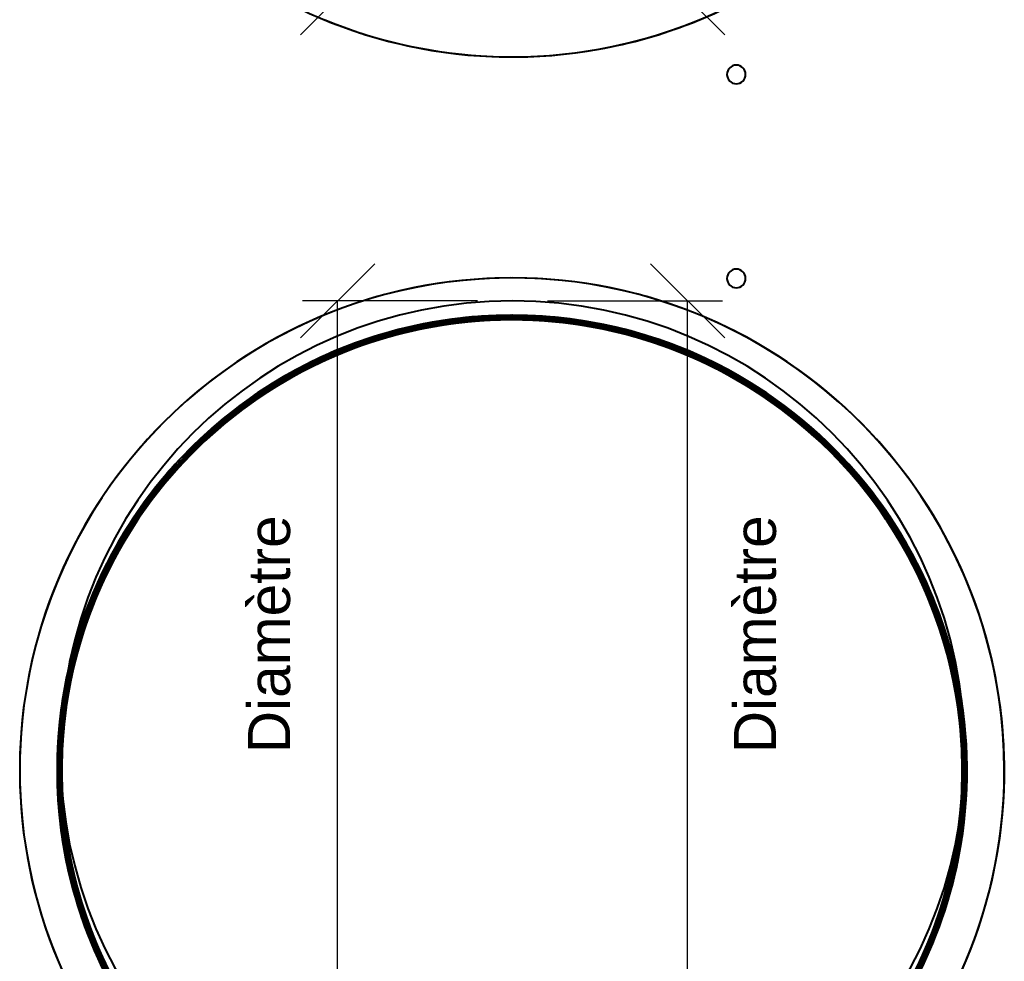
# Model space of a CAD drawing. Header units: millimetres. Extents: x -1442 to 3067, y -120 to 1046.
# Tile 18 of 75: x -172 to 171, y 277 to 605. Entities that reach past the tile are written whole.
import ezdxf

# ---------------------------------------------------------------- set-up
doc = ezdxf.new("R2010")
doc.units = ezdxf.units.MM
doc.layers.add('A-GENM', color=13, linetype='Continuous', lineweight=40)
doc.layers.add('G-IMPT', color=8, linetype='Continuous', lineweight=40)
doc.styles.add('Arial_1', font='arial.ttf', dxfattribs={"height": 14.6304})

# ---------------------------------------------------------------- blocks, each defined once
blk = doc.blocks.new('Souche connecteur circulaire R23 - Souche connecteur circulaire R23-755163-Gauche')
at = {"layer": 'A-GENM'}
for start, end in [(0, 180), (360, 180), (180, 0), (180, 360)]:
    blk.add_arc((0, 349.37), 157.5, start, end, dxfattribs=at)
blk = doc.blocks.new('Souche connecteur circulaire R23 - Souche connecteur circulaire R23-755165-Gauche')
at = {"layer": 'A-GENM'}
for start, end in [(360, 180), (0, 180), (180, 360), (180, 0)]:
    blk.add_arc((0, 349.37), 157.5, start, end, dxfattribs=at)
blk = doc.blocks.new('NEXA 1000 CALQUES_dwg-755156-Gauche')
at = {"layer": 'G-IMPT', "flags": 128}
for points in [[(-141.97, 274.75), (-144.6, 280.48), (-147, 286.3), (-149.17, 292.22), (-151.09, 298.21), (-152.78, 304.28), (-154.22, 310.42), (-155.41, 316.6), (-156.36, 322.83), (-157.06, 329.09), (-157.5, 335.38), (-157.7, 341.67), (-157.64, 347.97), (-157.33, 354.26), (-156.77, 360.54), (-155.96, 366.78), (-154.89, 372.99), (-153.59, 379.16), (-152.03, 385.26), (-150.24, 391.3), (-148.2, 397.26), (-145.93, 403.14), (-143.42, 408.92), (-140.68, 414.59), (-137.72, 420.15), (-134.54, 425.59), (-131.15, 430.89), (-127.54, 436.06), (-123.73, 441.08), (-119.73, 445.94), (-115.53, 450.64), (-111.15, 455.16), (-106.59, 459.51), (-101.86, 463.67), (-96.97, 467.64), (-91.92, 471.41), (-86.73, 474.98), (-81.4, 478.33), (-75.93, 481.47), (-70.35, 484.39), (-64.66, 487.08), (-58.86, 489.54), (-52.97, 491.77), (-46.99, 493.76), (-40.94, 495.51), (-34.82, 497.02), (-28.65, 498.28), (-22.43, 499.3), (-16.18, 500.06), (-9.9, 500.57), (-3.61, 500.84), (-0.2, 500.87)], [(-0.2, 500.87), (6.09, 500.75), (12.38, 500.37), (18.65, 499.74), (24.89, 498.86), (31.09, 497.73), (37.23, 496.36), (43.32, 494.74), (49.34, 492.88), (55.28, 490.78), (61.13, 488.44), (66.88, 485.87), (72.53, 483.07), (78.05, 480.05), (83.46, 476.81), (88.73, 473.36), (93.85, 469.7), (98.83, 465.84), (103.65, 461.78), (108.3, 457.53), (112.78, 453.1), (117.08, 448.5), (121.19, 443.72), (125.1, 438.79), (128.82, 433.7), (132.33, 428.47), (135.62, 423.1), (138.7, 417.61), (141.56, 411.99), (144.19, 406.27), (146.59, 400.44), (148.76, 394.53), (150.68, 388.53), (152.37, 382.46), (153.81, 376.33), (155, 370.14), (155.95, 363.91), (156.65, 357.65), (157.09, 351.37), (157.29, 345.07), (157.23, 338.77), (156.92, 332.48), (156.36, 326.21), (155.55, 319.96), (154.48, 313.75), (153.18, 307.59), (151.62, 301.48), (149.83, 295.45), (147.79, 289.48), (145.52, 283.61), (143.01, 277.83), (140.27, 272.15)]]:
    blk.add_lwpolyline(points, dxfattribs=at)
at = {"layer": 'G-IMPT'}
for centre, radius, start, end in [((-0.2, 763.37), 171.5, 247.5517, 67.5517), ((-0.2, 763.37), 171.5, 247.5517, 67.5517), ((-0.2, 763.37), 171.5, 180, 0), ((-0.2, 763.37), 171.5, 180, 0), ((-0.2, 763.37), 171.5, 180, 360), ((-0.2, 763.37), 171.5, 180, 0), ((-0.2, 763.37), 171.5, 180, 360), ((-0.2, 763.37), 171.5, 247.5517, 360), ((77.92, 585.75), 3.25, 0, 180), ((77.92, 585.75), 3.25, 0, 180), ((77.92, 585.75), 3.25, 0, 180), ((77.92, 585.75), 3.25, 0, 180), ((77.92, 585.75), 3.25, 180, 0), ((77.92, 585.75), 3.25, 180, 0), ((77.92, 585.75), 3.25, 180, 360), ((77.92, 585.75), 3.25, 180, 360), ((77.92, 514.69), 3.25, 0, 180), ((77.92, 514.69), 3.25, 0, 180), ((77.92, 514.69), 3.25, 0, 180), ((77.92, 514.69), 3.25, 0, 180), ((-0.2, 343.37), 171.5, 67.5517, 247.5517), ((-0.2, 343.37), 171.5, 67.5517, 247.5517), ((-0.2, 343.37), 171.5, 67.5517, 247.5517), ((-0.2, 343.37), 171.5, 0, 180), ((-0.2, 343.37), 171.5, 0, 180), ((-0.2, 343.37), 171.5, 0, 180), ((-0.2, 343.37), 171.5, 360, 180), ((-0.2, 343.37), 171.5, 360, 180), ((77.92, 514.69), 3.25, 180, 0), ((77.92, 514.69), 3.25, 180, 0), ((77.92, 514.69), 3.25, 180, 360), ((77.92, 514.69), 3.25, 180, 360), ((-0.2, 343.37), 158.5, 0, 180), ((-0.2, 343.37), 158.5, 360, 180), ((-0.2, 343.37), 158.5, 0, 180), ((-0.2, 343.37), 158.5, 360, 180), ((-0.2, 343.37), 158.5, 0, 180), ((-0.2, 343.37), 158.5, 360, 180), ((-0.2, 343.37), 158.5, 90, 247.5517), ((-0.2, 343.37), 158.5, 90, 247.5517), ((-0.2, 343.37), 158.5, 67.5517, 247.5517), ((-0.2, 343.37), 158.5, 67.5517, 247.5517), ((-0.2, 343.37), 158.5, 67.5517, 247.5517), ((-0.2, 343.37), 158.5, 67.5517, 247.5517), ((-0.2, 343.37), 158.5, 90, 270), ((-0.2, 343.37), 158.5, 90, 270), ((-0.2, 343.37), 158.5, 90, 180), ((-0.2, 343.37), 158.5, 0, 180), ((-0.2, 343.37), 158.5, 0, 180), ((-0.2, 343.37), 158.5, 360, 180), ((-0.2, 343.37), 158.5, 90, 180), ((-0.2, 343.37), 158.5, 90, 180), ((-0.2, 343.37), 158.5, 360, 180), ((-0.2, 343.37), 158.5, 90, 270), ((-0.2, 343.37), 158.5, 90, 270), ((-0.2, 343.37), 157.91, 67.5517, 247.5517), ((-0.2, 343.37), 157.91, 67.5517, 247.5517), ((-0.2, 343.37), 157.91, 67.5517, 247.5517), ((-0.2, 343.37), 157.91, 67.5517, 247.5517), ((-0.2, 343.37), 157.91, 360, 180), ((-0.2, 343.37), 157.91, 0, 180), ((-0.2, 343.37), 157.91, 360, 180), ((-0.2, 343.37), 157.91, 0, 180), ((-0.2, 343.37), 157.5, 67.5517, 247.5517), ((-0.2, 343.37), 157.5, 67.5517, 247.5517), ((-0.2, 343.37), 157.5, 67.5517, 247.5517), ((-0.2, 343.37), 157.5, 90, 270), ((-0.2, 343.37), 157.5, 0, 180), ((-0.2, 343.37), 157.5, 360, 180), ((-0.2, 343.37), 157.5, 360, 180), ((-0.2, 343.37), 157.47, 67.5517, 247.5517), ((-0.2, 343.37), 157.47, 67.5517, 247.5517), ((-0.2, 343.37), 157.47, 67.5517, 247.5517), ((-0.2, 343.37), 157.47, 67.5517, 247.5517), ((-0.2, 343.37), 157.47, 360, 180), ((-0.2, 343.37), 157.47, 0, 180), ((-0.2, 343.37), 157.47, 360, 180), ((-0.2, 343.37), 157.47, 0, 180), ((-0.2, 343.37), 158.5, 337.5517, 157.5517), ((-0.2, 343.37), 157.5, 67.5517, 157.5517), ((-0.2, 343.37), 171.5, 247.5517, 67.5517), ((-0.2, 343.37), 171.5, 247.5517, 67.5517), ((-0.2, 343.37), 158.5, 269.9982, 90.0018), ((-0.2, 343.37), 158.5, 269.9982, 90.0018), ((-0.2, 343.37), 158.5, 269.9982, 90.0018), ((-0.2, 343.37), 158.5, 269.9982, 90.0018), ((-0.2, 343.37), 158.5, 270, 90), ((-0.2, 343.37), 158.5, 269.9982, 90.0018), ((-0.2, 343.37), 158.5, 269.9982, 90.0018), ((-0.2, 343.37), 158.5, 269.9982, 90.0018), ((-0.2, 343.37), 158.5, 269.9982, 90.0018), ((-0.2, 343.37), 157.5, 360, 90), ((-0.2, 343.37), 171.5, 360, 67.5517), ((-0.2, 343.37), 156.87, 67.5517, 247.5517), ((-0.2, 343.37), 156.87, 67.5517, 247.5517), ((-0.2, 343.37), 156.87, 67.5517, 247.5517), ((-0.2, 343.37), 156.87, 67.5517, 247.5517), ((-0.2, 343.37), 156.87, 67.5517, 247.5517), ((-0.2, 343.37), 156.87, 67.5517, 247.5517), ((-0.2, 343.37), 156.87, 360, 180), ((-0.2, 343.37), 156.87, 90, 270), ((-0.2, 343.37), 156.87, 0, 180), ((-0.2, 343.37), 156.87, 90, 180), ((-0.2, 343.37), 156.87, 90, 180), ((-0.2, 343.37), 156.87, 0, 180), ((-0.2, 343.37), 156.87, 0, 180), ((-0.2, 343.37), 156.87, 360, 180), ((-0.2, 343.37), 156.87, 337.5517, 157.5517), ((-0.2, 343.37), 156.87, 67.5517, 157.5517), ((-0.2, 343.37), 156.87, 270, 90), ((-0.2, 343.37), 156.87, 360, 90), ((-0.2, 343.37), 156.87, 360, 90), ((-0.2, 343.37), 158.5, 247.5517, 67.5517), ((-0.2, 343.37), 158.5, 247.5517, 67.5517), ((-0.2, 343.37), 158.5, 247.5517, 67.5517), ((-0.2, 343.37), 158.5, 247.5517, 67.5517), ((-0.2, 343.37), 157.91, 247.5517, 67.5517), ((-0.2, 343.37), 157.91, 247.5517, 67.5517), ((-0.2, 343.37), 157.91, 247.5517, 67.5517), ((-0.2, 343.37), 157.91, 247.5517, 67.5517), ((-0.2, 343.37), 157.5, 247.5517, 67.5517), ((-0.2, 343.37), 157.5, 247.5517, 67.5517), ((-0.2, 343.37), 157.5, 247.5517, 67.5517), ((-0.2, 343.37), 157.47, 247.5517, 67.5517), ((-0.2, 343.37), 157.47, 247.5517, 67.5517), ((-0.2, 343.37), 157.47, 247.5517, 67.5517), ((-0.2, 343.37), 157.47, 247.5517, 67.5517), ((-0.2, 343.37), 156.87, 247.5517, 67.5517), ((-0.2, 343.37), 156.87, 247.5517, 67.5517), ((-0.2, 343.37), 156.87, 247.5517, 67.5517), ((-0.2, 343.37), 156.87, 247.5517, 67.5517), ((-0.2, 343.37), 156.87, 247.5517, 67.5517), ((-0.2, 343.37), 156.87, 337.5517, 67.5517), ((-0.2, 343.37), 156.87, 337.5517, 67.5517), ((-0.2, 343.37), 157.5, 337.5517, 67.5517), ((-0.2, 343.37), 158.5, 157.5517, 180), ((-0.2, 343.37), 157.5, 157.5517, 337.5517), ((-0.2, 343.37), 156.87, 157.5517, 337.5517), ((-0.2, 343.37), 156.87, 157.5517, 247.5517), ((-0.2, 343.37), 171.5, 180, 0), ((-0.2, 343.37), 171.5, 180, 0), ((-0.2, 343.37), 171.5, 180, 0), ((-0.2, 343.37), 171.5, 180, 0), ((-0.2, 343.37), 171.5, 180, 360), ((-0.2, 343.37), 158.5, 180, 360), ((-0.2, 343.37), 158.5, 180, 0), ((-0.2, 343.37), 158.5, 180, 0), ((-0.2, 343.37), 158.5, 180, 360), ((-0.2, 343.37), 158.5, 180, 360), ((-0.2, 343.37), 158.5, 180, 0), ((-0.2, 343.37), 158.5, 180, 337.5517), ((-0.2, 343.37), 158.5, 180, 270), ((-0.2, 343.37), 158.5, 180, 0), ((-0.2, 343.37), 158.5, 180, 270), ((-0.2, 343.37), 158.5, 180, 270), ((-0.2, 343.37), 158.5, 180, 360), ((-0.2, 343.37), 158.5, 180, 0), ((-0.2, 343.37), 158.5, 180, 360), ((-0.2, 343.37), 157.91, 180, 360), ((-0.2, 343.37), 157.91, 180, 360), ((-0.2, 343.37), 157.91, 180, 0), ((-0.2, 343.37), 157.91, 180, 0), ((-0.2, 343.37), 157.5, 180, 360), ((-0.2, 343.37), 157.5, 180, 0), ((-0.2, 343.37), 157.5, 180, 360), ((-0.2, 343.37), 157.47, 180, 360), ((-0.2, 343.37), 157.47, 180, 0), ((-0.2, 343.37), 157.47, 180, 0), ((-0.2, 343.37), 157.47, 180, 0), ((-0.2, 343.37), 156.87, 180, 360), ((-0.2, 343.37), 156.87, 180, 360), ((-0.2, 343.37), 156.87, 180, 270), ((-0.2, 343.37), 156.87, 180, 360), ((-0.2, 343.37), 156.87, 180, 0), ((-0.2, 343.37), 156.87, 180, 360), ((-0.2, 343.37), 156.87, 180, 0), ((-0.2, 343.37), 171.5, 247.5517, 360), ((-0.2, 343.37), 157.5, 270, 360), ((-0.2, 343.37), 156.87, 270, 0), ((-0.2, 343.37), 156.87, 247.5517, 337.5517), ((-0.2, 343.37), 156.87, 247.5517, 337.5517)]:
    blk.add_arc(centre, radius, start, end, dxfattribs=at)

msp = doc.modelspace()

# ---------------------------------------------------------------- linework, layer by layer
at = {"color": 1, "lineweight": 30}
for p, q in [((-48.02, 625.44), (-73.9, 599.56)), ((48.02, 625.44), (73.9, 599.56)), ((-48.02, 519.81), (-73.9, 493.94)), ((48.02, 519.81), (73.9, 493.94)), ((-12.19, 506.87), (-73.15, 506.87)), ((-60.96, 191.87), (-60.96, 506.87)), ((12.19, 506.87), (73.15, 506.87)), ((60.96, 191.87), (60.96, 506.87))]:
    msp.add_line(p, q, dxfattribs=at)
at = {"color": 5, "lineweight": 30}
msp.add_polyline3d([(0, 349.37, 0), (0, 349.37, 0), (0, 349.37, 0), (0, 349.37, 0)], dxfattribs=at)
msp.add_polyline3d([(0, 349.37, 0), (0, 349.37, 0), (0, 349.37, 0), (0, 349.37, 0)], dxfattribs=at)
at = {"color": 94, "lineweight": 30}
msp.add_circle((0, 349.37), 157.5, dxfattribs=at)

# ---------------------------------------------------------------- block references
at = {"layer": 'A-GENM'}
for name in ['Souche connecteur circulaire R23 - Souche connecteur circulaire R23-755163-Gauche', 'Souche connecteur circulaire R23 - Souche connecteur circulaire R23-755165-Gauche']:
    msp.add_blockref(name, (0, 0), dxfattribs=at)
at = {"layer": 'G-IMPT'}
msp.add_blockref('NEXA 1000 CALQUES_dwg-755156-Gauche', (0, 0), dxfattribs=at)

# ---------------------------------------------------------------- next in the draw order: texts
at = {"color": 5, "lineweight": 30, "insert": (-92.15, 390.71), "char_height": 14.63, "width": 99.2058, "attachment_point": 2, "rotation": 90, "line_spacing_factor": 0.941778, "style": 'Arial_1', "bg_fill": 3, "box_fill_scale": 1.25, "bg_fill_color": 9, "bg_fill_true_color": 13158600, "bg_fill_transparency": 0}
msp.add_mtext('Diamètre', dxfattribs=at)

# ---------------------------------------------------------------- next in the draw order: linework, layer by layer
at = {"color": 94, "lineweight": 30}
msp.add_circle((0, 349.37), 157.5, dxfattribs=at)

# ---------------------------------------------------------------- next in the draw order: texts
at = {"color": 5, "lineweight": 30, "insert": (77.12, 390.71), "char_height": 14.63, "width": 99.2058, "attachment_point": 2, "rotation": 90, "line_spacing_factor": 0.941778, "style": 'Arial_1', "bg_fill": 3, "box_fill_scale": 1.25, "bg_fill_color": 9, "bg_fill_true_color": 13158600, "bg_fill_transparency": 0}
msp.add_mtext('Diamètre', dxfattribs=at)

doc.saveas('drawing.dxf')
